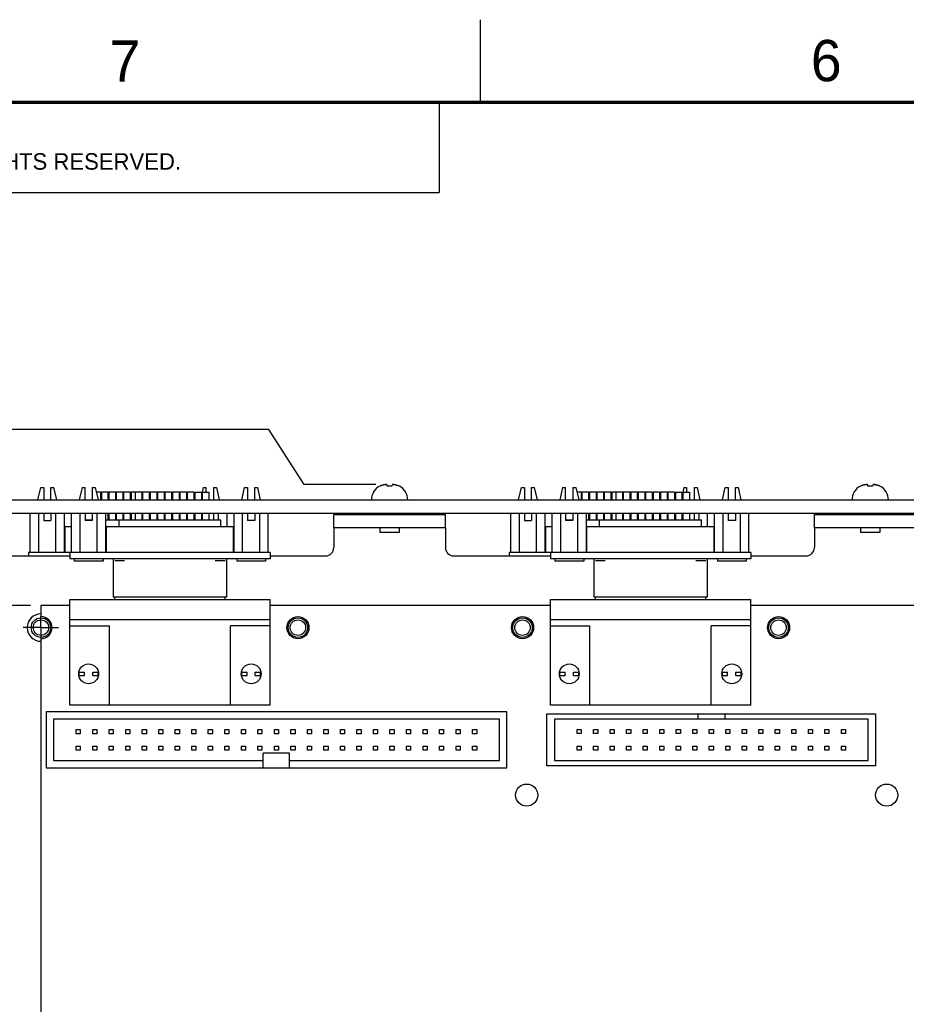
# Model space of a CAD drawing. Header units: inches. Extents: x 0 to 34, y 0 to 22.
# Tile 6 of 32: x 5.7 to 11.1, y 16 to 22. Entities that reach past the tile are written whole.
import ezdxf

# ---------------------------------------------------------------- set-up
doc = ezdxf.new("R2010")
doc.units = ezdxf.units.IN
doc.header["$LTSCALE"] = 1.87
doc.header["$MEASUREMENT"] = 0
doc.linetypes.add('CENTER', pattern=[0.6, 0.375, -0.075, 0.075, -0.075])
doc.layers.get('0').update_dxf_attribs({"linetype": 'CONTINUOUS'})
doc.layers.add('DEFAULT_1', color=7, linetype='CENTER')
doc.layers.add('DIMENSIONS', color=7, linetype='CONTINUOUS')
doc.styles.get("Standard").update_dxf_attribs({"font": 'txt', "width": 0.8})
doc.dimstyles.new('DIMSTYLE_1', dxfattribs={"dimtxt": 0.125, "dimasz": 0.1875, "dimexe": 0.18, "dimexo": 0.0625, "dimgap": 0.09, "dimtad": 0, "dimtih": 1, "dimtoh": 1, "dimdec": 3, "dimzin": 4, "dimdsep": 46, "dimtxsty": 'STANDARD', "dimblk": '_FILLED', "dimblk1": '_FILLED', "dimblk2": '_FILLED', "dimcen": 0.09, "dimadec": 0, "dimazin": 0, "dimtp": 0.01, "dimtm": 0.01, "dimtfac": 1, "dimtdec": 3, "dimtofl": 0, "dimtmove": 0, "dimatfit": 3, "dimldrblk": '_FILLED', "dimfxl": 1, "dimtolj": 1, "dimtzin": 4, "dimarcsym": 0})

# ---------------------------------------------------------------- blocks, each defined once
blk = doc.blocks.new('*D8')
at = {"layer": 'DIMENSIONS', "color": 2, "linetype": 'CONTINUOUS'}
for p, q in [((7.2198, 19.5163), (4.7687, 19.5163)), ((7.4335, 19.1828), (7.2198, 19.5163)), ((7.8675, 19.1828), (7.4335, 19.1828))]:
    blk.add_line(p, q, dxfattribs=at)
at = {"layer": 'DIMENSIONS', "color": 2, "linetype": 'CONTINUOUS', "width": 0.8}
for s, p in [('3X ', (2.9812, 19.4538)), ('6.282', (3.2812, 19.4538)), ('[', (3.9062, 19.4538)), ('159.55', (4.0062, 19.4538)), (']', (4.6062, 19.4538))]:
    blk.add_text(s, height=0.125, dxfattribs=at).set_placement(p)
blk = doc.blocks.new('_FILLED')
at = {"color": 0, "linetype": 'BYBLOCK'}
blk.add_solid([(0, 0), (-1, 0.174), (-1, -0.174)], dxfattribs=at)
blk = doc.blocks.new('*D18')
at = {"layer": 'DIMENSIONS', "color": 2, "linetype": 'CONTINUOUS'}
for p, q in [((5.1476, 18.4513), (5.0068, 18.2169)), ((5.7768, 18.4513), (5.1476, 18.4513)), ((5.0068, 18.2169), (4.7687, 18.2169))]:
    blk.add_line(p, q, dxfattribs=at)
at = {"layer": 'DIMENSIONS', "color": 2, "linetype": 'CONTINUOUS', "width": 0.8}
for s, p in [('5.550', (3.2812, 18.1544)), ('[', (3.9062, 18.1544)), ('140.97', (4.0062, 18.1544)), (']', (4.6062, 18.1544))]:
    blk.add_text(s, height=0.125, dxfattribs=at).set_placement(p)

msp = doc.modelspace()

# ---------------------------------------------------------------- linework, layer by layer
at = {"color": 2, "linetype": 'CONTINUOUS'}
for p, q in [((8.5, 21.5), (8.5, 22)), ((0.5, 21.5), (8.25, 21.5)), ((8.25, 21.5), (8.25, 20.9531)), ((0.5, 20.9531), (8.25, 20.9531))]:
    msp.add_line(p, q, dxfattribs=at)
at = {"color": 7, "linetype": 'CONTINUOUS'}
for p, q in [((5.8213, 19.0903), (5.8383, 19.1658)), ((5.8383, 19.1658), (5.8563, 19.1658)), ((5.8563, 19.1658), (5.8563, 19.0903)), ((5.9003, 19.0903), (5.9003, 19.1658)), ((5.9003, 19.1658), (5.9183, 19.1658)), ((5.9354, 19.0903), (5.9183, 19.1658)), ((6.0883, 19.1658), (6.0713, 19.0903)), ((6.0883, 19.1658), (6.1063, 19.1658)), ((6.1063, 19.0903), (6.1063, 19.1658)), ((6.1503, 19.1658), (6.1503, 19.0903)), ((6.1503, 19.1658), (6.1683, 19.1658)), ((6.1683, 19.1658), (6.1854, 19.0903)), ((6.8223, 19.1658), (6.816, 19.1379)), ((6.8223, 19.1658), (6.8403, 19.1658)), ((6.8403, 19.138), (6.8403, 19.1658)), ((6.8843, 19.1658), (6.8843, 19.0903)), ((6.8843, 19.1658), (6.9023, 19.1658)), ((6.9023, 19.1658), (6.9194, 19.0903)), ((7.0553, 19.0903), (7.0723, 19.1658)), ((7.0723, 19.1658), (7.0903, 19.1658)), ((7.0903, 19.1658), (7.0903, 19.0903)), ((7.1343, 19.0903), (7.1343, 19.1658)), ((7.1343, 19.1658), (7.1523, 19.1658)), ((7.1694, 19.0903), (7.1523, 19.1658)), ((7.8929, 19.1735), (7.8911, 19.1735)), ((7.9361, 19.1735), (7.935, 19.1822)), ((7.9646, 19.1735), (7.9361, 19.1735)), ((7.9656, 19.1822), (7.9646, 19.1735)), ((8.0095, 19.1735), (8.0077, 19.1735)), ((8.7313, 19.0903), (8.7483, 19.1658)), ((8.7483, 19.1658), (8.7663, 19.1658)), ((8.7663, 19.1658), (8.7663, 19.0903)), ((8.8103, 19.0903), (8.8103, 19.1658)), ((8.8103, 19.1658), (8.8283, 19.1658)), ((8.8454, 19.0903), (8.8283, 19.1658)), ((8.9983, 19.1658), (8.9813, 19.0903)), ((8.9983, 19.1658), (9.0163, 19.1658)), ((9.0163, 19.0903), (9.0163, 19.1658)), ((9.0603, 19.1658), (9.0603, 19.0903)), ((9.0603, 19.1658), (9.0783, 19.1658)), ((9.0783, 19.1658), (9.0954, 19.0903)), ((9.7323, 19.1658), (9.726, 19.1379)), ((9.7323, 19.1658), (9.7503, 19.1658)), ((9.7503, 19.138), (9.7503, 19.1658)), ((9.7943, 19.1658), (9.7943, 19.0903)), ((9.7943, 19.1658), (9.8123, 19.1658)), ((9.8123, 19.1658), (9.8294, 19.0903)), ((9.9653, 19.0903), (9.9823, 19.1658)), ((9.9823, 19.1658), (10.0003, 19.1658)), ((10.0003, 19.1658), (10.0003, 19.0903)), ((10.0443, 19.0903), (10.0443, 19.1658)), ((10.0443, 19.1658), (10.0623, 19.1658)), ((10.0794, 19.0903), (10.0623, 19.1658)), ((10.8029, 19.1735), (10.8011, 19.1735)), ((10.8461, 19.1735), (10.845, 19.1822)), ((10.8746, 19.1735), (10.8461, 19.1735)), ((10.8756, 19.1822), (10.8746, 19.1735)), ((10.9195, 19.1735), (10.9177, 19.1735)), ((6.1745, 19.1383), (6.2003, 19.1383)), ((6.2003, 19.1383), (6.2003, 19.0903)), ((6.2053, 19.1383), (6.2053, 19.0903)), ((6.2053, 19.1383), (6.2453, 19.1383)), ((6.2453, 19.1383), (6.2453, 19.0903)), ((6.2503, 19.1383), (6.2503, 19.0903)), ((6.2503, 19.1383), (6.2903, 19.1383)), ((6.2903, 19.1383), (6.2903, 19.0903)), ((6.2953, 19.1383), (6.2953, 19.0903)), ((6.2953, 19.1383), (6.3353, 19.1383)), ((6.3353, 19.1383), (6.3353, 19.0903)), ((6.3403, 19.1383), (6.3403, 19.0903)), ((6.3403, 19.1383), (6.3803, 19.1383)), ((6.3803, 19.1383), (6.3803, 19.0903)), ((6.3853, 19.1383), (6.3853, 19.0903)), ((6.3853, 19.1383), (6.4253, 19.1383)), ((6.4102, 19.138), (6.4102, 19.0903)), ((6.4502, 19.138), (6.4102, 19.138)), ((6.4303, 19.1383), (6.4703, 19.1383)), ((6.4502, 19.138), (6.4502, 19.0903)), ((6.455, 19.138), (6.455, 19.0903)), ((6.495, 19.138), (6.455, 19.138)), ((6.4753, 19.1383), (6.5153, 19.1383)), ((6.495, 19.138), (6.495, 19.0903)), ((6.5003, 19.138), (6.5003, 19.0903)), ((6.5403, 19.138), (6.5003, 19.138)), ((6.5203, 19.1383), (6.5603, 19.1383)), ((6.5403, 19.138), (6.5403, 19.0903)), ((6.5452, 19.138), (6.5452, 19.0903)), ((6.5852, 19.138), (6.5452, 19.138)), ((6.5653, 19.1383), (6.6053, 19.1383)), ((6.5852, 19.138), (6.5852, 19.0903)), ((6.5905, 19.138), (6.5905, 19.0903)), ((6.6305, 19.138), (6.5905, 19.138)), ((6.6305, 19.138), (6.6305, 19.0903)), ((6.6354, 19.138), (6.6354, 19.0903)), ((6.6754, 19.138), (6.6354, 19.138)), ((6.6754, 19.138), (6.6754, 19.0903)), ((6.6806, 19.138), (6.6806, 19.0903)), ((6.7206, 19.138), (6.6806, 19.138)), ((6.7206, 19.138), (6.7206, 19.0903)), ((6.7255, 19.138), (6.7255, 19.0903)), ((6.7655, 19.138), (6.7255, 19.138)), ((6.7655, 19.138), (6.7655, 19.0903)), ((6.7708, 19.138), (6.7708, 19.0903)), ((6.7708, 19.138), (6.8108, 19.138)), ((6.8108, 19.138), (6.8108, 19.0903)), ((6.8157, 19.1363), (6.8108, 19.1147)), ((6.8157, 19.138), (6.8157, 19.0903)), ((6.8157, 19.138), (6.8557, 19.138)), ((6.8557, 19.138), (6.8557, 19.0903)), ((9.0845, 19.1383), (9.1103, 19.1383)), ((9.1103, 19.1383), (9.1103, 19.0903)), ((9.1153, 19.1383), (9.1153, 19.0903)), ((9.1153, 19.1383), (9.1553, 19.1383)), ((9.1553, 19.1383), (9.1553, 19.0903)), ((9.1603, 19.1383), (9.1603, 19.0903)), ((9.1603, 19.1383), (9.2003, 19.1383)), ((9.2003, 19.1383), (9.2003, 19.0903)), ((9.2053, 19.1383), (9.2053, 19.0903)), ((9.2053, 19.1383), (9.2453, 19.1383)), ((9.2453, 19.1383), (9.2453, 19.0903)), ((9.2503, 19.1383), (9.2503, 19.0903)), ((9.2503, 19.1383), (9.2903, 19.1383)), ((9.2903, 19.1383), (9.2903, 19.0903)), ((9.2953, 19.1383), (9.2953, 19.0903)), ((9.2953, 19.1383), (9.3353, 19.1383)), ((9.3202, 19.138), (9.3202, 19.0903)), ((9.3602, 19.138), (9.3202, 19.138)), ((9.3403, 19.1383), (9.3803, 19.1383)), ((9.3602, 19.138), (9.3602, 19.0903)), ((9.365, 19.138), (9.365, 19.0903)), ((9.405, 19.138), (9.365, 19.138)), ((9.3853, 19.1383), (9.4253, 19.1383)), ((9.405, 19.138), (9.405, 19.0903)), ((9.4103, 19.138), (9.4103, 19.0903)), ((9.4503, 19.138), (9.4103, 19.138)), ((9.4303, 19.1383), (9.4703, 19.1383)), ((9.4503, 19.138), (9.4503, 19.0903)), ((9.4552, 19.138), (9.4552, 19.0903)), ((9.4952, 19.138), (9.4552, 19.138)), ((9.4753, 19.1383), (9.5153, 19.1383)), ((9.4952, 19.138), (9.4952, 19.0903)), ((9.5005, 19.138), (9.5005, 19.0903)), ((9.5405, 19.138), (9.5005, 19.138)), ((9.5405, 19.138), (9.5405, 19.0903)), ((9.5454, 19.138), (9.5454, 19.0903)), ((9.5854, 19.138), (9.5454, 19.138)), ((9.5854, 19.138), (9.5854, 19.0903)), ((9.5906, 19.138), (9.5906, 19.0903)), ((9.6306, 19.138), (9.5906, 19.138)), ((9.6306, 19.138), (9.6306, 19.0903)), ((9.6355, 19.138), (9.6355, 19.0903)), ((9.6755, 19.138), (9.6355, 19.138)), ((9.6755, 19.138), (9.6755, 19.0903)), ((9.6808, 19.138), (9.6808, 19.0903)), ((9.6808, 19.138), (9.7208, 19.138)), ((9.7208, 19.138), (9.7208, 19.0903)), ((9.7257, 19.1363), (9.7208, 19.1147)), ((9.7257, 19.138), (9.7257, 19.0903)), ((9.7257, 19.138), (9.7657, 19.138)), ((9.7657, 19.138), (9.7657, 19.0903)), ((5.5893, 19.0903), (14.2893, 19.0903)), ((14.2893, 19.0083), (5.5893, 19.0083)), ((5.7744, 18.7723), (5.7744, 19.0083)), ((5.8264, 18.7723), (5.8264, 19.0083)), ((5.8563, 19.0083), (5.8563, 18.9658)), ((5.9003, 19.0083), (5.9003, 18.9658)), ((5.9303, 18.7723), (5.9303, 19.0083)), ((5.9822, 18.7723), (5.9822, 19.0083)), ((6.0244, 18.7723), (6.0244, 19.0083)), ((6.0764, 18.7723), (6.0764, 19.0083)), ((6.1063, 19.0083), (6.1063, 18.9658)), ((6.1503, 19.0083), (6.1503, 18.9658)), ((6.1803, 18.7723), (6.1803, 19.0083)), ((6.2322, 18.7723), (6.2322, 19.0083)), ((6.2453, 19.0083), (6.2453, 18.9693)), ((6.2503, 19.0083), (6.2503, 18.9693)), ((6.2903, 19.0083), (6.2903, 18.9693)), ((6.2953, 19.0083), (6.2953, 18.9693)), ((6.3353, 19.0083), (6.3353, 18.9693)), ((6.3403, 19.0083), (6.3403, 18.9693)), ((6.3803, 19.0083), (6.3803, 18.9693)), ((6.3853, 19.0083), (6.3853, 18.9693)), ((6.4102, 19.0083), (6.4102, 18.9693)), ((6.4502, 19.0083), (6.4502, 18.9693)), ((6.455, 19.0083), (6.455, 18.9693)), ((6.495, 19.0083), (6.495, 18.9693)), ((6.5003, 19.0083), (6.5003, 18.9693)), ((6.5403, 19.0083), (6.5403, 18.9693)), ((6.5452, 19.0083), (6.5452, 18.9693)), ((6.5852, 19.0083), (6.5852, 18.9693)), ((6.5905, 19.0083), (6.5905, 18.9693)), ((6.6305, 19.0083), (6.6305, 18.9693)), ((6.6354, 19.0083), (6.6354, 18.9693)), ((6.6754, 19.0083), (6.6754, 18.9693)), ((6.6806, 19.0083), (6.6806, 18.9693)), ((6.7206, 19.0083), (6.7206, 18.9693)), ((6.7255, 19.0083), (6.7255, 18.9693)), ((6.7655, 19.0083), (6.7655, 18.9693)), ((6.7708, 19.0083), (6.7708, 18.9693)), ((6.8108, 19.0083), (6.8108, 18.9693)), ((6.8157, 19.0083), (6.8157, 18.9693)), ((6.8557, 19.0083), (6.8557, 18.9693)), ((6.8843, 19.0083), (6.8843, 18.9693)), ((6.9143, 18.9693), (6.9143, 19.0083)), ((6.9662, 18.9293), (6.9662, 19.0083)), ((7.0084, 18.7723), (7.0084, 19.0083)), ((7.0604, 18.7723), (7.0604, 19.0083)), ((7.0903, 19.0083), (7.0903, 18.9658)), ((7.1343, 19.0083), (7.1343, 18.9658)), ((7.1643, 18.7723), (7.1643, 19.0083)), ((7.2162, 18.7723), (7.2162, 19.0083)), ((7.6123, 18.9213), (7.6123, 19.0013)), ((7.6123, 19.0013), (8.2883, 19.0013)), ((7.8913, 19.0083), (7.8913, 19.0013)), ((8.0094, 19.0083), (8.0094, 19.0013)), ((8.2883, 18.9213), (8.2883, 19.0013)), ((8.6844, 18.7723), (8.6844, 19.0083)), ((8.7364, 18.7723), (8.7364, 19.0083)), ((8.7663, 19.0083), (8.7663, 18.9658)), ((8.8103, 19.0083), (8.8103, 18.9658)), ((8.8403, 18.7723), (8.8403, 19.0083)), ((8.8922, 18.7723), (8.8922, 19.0083)), ((8.9344, 18.7723), (8.9344, 19.0083)), ((8.9864, 18.7723), (8.9864, 19.0083)), ((9.0163, 19.0083), (9.0163, 18.9658)), ((9.0603, 19.0083), (9.0603, 18.9658)), ((9.0903, 18.7723), (9.0903, 19.0083)), ((9.1422, 18.7723), (9.1422, 19.0083)), ((9.1553, 19.0083), (9.1553, 18.9693)), ((9.1603, 19.0083), (9.1603, 18.9693)), ((9.2003, 19.0083), (9.2003, 18.9693)), ((9.2053, 19.0083), (9.2053, 18.9693)), ((9.2453, 19.0083), (9.2453, 18.9693)), ((9.2503, 19.0083), (9.2503, 18.9693)), ((9.2903, 19.0083), (9.2903, 18.9693)), ((9.2953, 19.0083), (9.2953, 18.9693)), ((9.3202, 19.0083), (9.3202, 18.9693)), ((9.3602, 19.0083), (9.3602, 18.9693)), ((9.365, 19.0083), (9.365, 18.9693)), ((9.405, 19.0083), (9.405, 18.9693)), ((9.4103, 19.0083), (9.4103, 18.9693)), ((9.4503, 19.0083), (9.4503, 18.9693)), ((9.4552, 19.0083), (9.4552, 18.9693)), ((9.4952, 19.0083), (9.4952, 18.9693)), ((9.5005, 19.0083), (9.5005, 18.9693)), ((9.5405, 19.0083), (9.5405, 18.9693)), ((9.5454, 19.0083), (9.5454, 18.9693)), ((9.5854, 19.0083), (9.5854, 18.9693)), ((9.5906, 19.0083), (9.5906, 18.9693)), ((9.6306, 19.0083), (9.6306, 18.9693)), ((9.6355, 19.0083), (9.6355, 18.9693)), ((9.6755, 19.0083), (9.6755, 18.9693)), ((9.6808, 19.0083), (9.6808, 18.9693)), ((9.7208, 19.0083), (9.7208, 18.9693)), ((9.7257, 19.0083), (9.7257, 18.9693)), ((9.7657, 19.0083), (9.7657, 18.9693)), ((9.7943, 19.0083), (9.7943, 18.9693)), ((9.8243, 18.9693), (9.8243, 19.0083)), ((9.8762, 18.9293), (9.8762, 19.0083)), ((9.9184, 18.7723), (9.9184, 19.0083)), ((9.9704, 18.7723), (9.9704, 19.0083)), ((10.0003, 19.0083), (10.0003, 18.9658)), ((10.0443, 19.0083), (10.0443, 18.9658)), ((10.0743, 18.7723), (10.0743, 19.0083)), ((10.1262, 18.7723), (10.1262, 19.0083)), ((10.5223, 18.9213), (10.5223, 19.0013)), ((10.5223, 19.0013), (11.1983, 19.0013)), ((10.8013, 19.0083), (10.8013, 19.0013)), ((10.9194, 19.0083), (10.9194, 19.0013)), ((5.8563, 18.9658), (5.9003, 18.9658)), ((5.9858, 18.7723), (5.9858, 18.9293)), ((5.9858, 18.9293), (6.0244, 18.9293)), ((6.1063, 18.9693), (6.1503, 18.9693)), ((6.1503, 18.9658), (6.1063, 18.9658)), ((6.2322, 18.9693), (6.9283, 18.9693)), ((6.2322, 18.9293), (7.0051, 18.9293)), ((6.2356, 18.7723), (6.2356, 18.9293)), ((6.3123, 18.9293), (6.3123, 18.9693)), ((6.9283, 18.9293), (6.9283, 18.9693)), ((7.0051, 18.7723), (7.0051, 18.9293)), ((7.1343, 18.9658), (7.0903, 18.9658)), ((7.8913, 18.9213), (7.8913, 18.8934)), ((8.0094, 18.9213), (8.0094, 18.8934)), ((8.7663, 18.9658), (8.8103, 18.9658)), ((8.8958, 18.7723), (8.8958, 18.9293)), ((8.8958, 18.9293), (8.9344, 18.9293)), ((9.0163, 18.9693), (9.0603, 18.9693)), ((9.0603, 18.9658), (9.0163, 18.9658)), ((9.1422, 18.9693), (9.8383, 18.9693)), ((9.1422, 18.9293), (9.9151, 18.9293)), ((9.1456, 18.7723), (9.1456, 18.9293)), ((9.2223, 18.9293), (9.2223, 18.9693)), ((9.8383, 18.9293), (9.8383, 18.9693)), ((9.9151, 18.7723), (9.9151, 18.9293)), ((10.0443, 18.9658), (10.0003, 18.9658)), ((10.8013, 18.9213), (10.8013, 18.8934)), ((10.9194, 18.9213), (10.9194, 18.8934)), ((8.0094, 18.8934), (7.8913, 18.8934)), ((10.9194, 18.8934), (10.8013, 18.8934)), ((5.7638, 18.7723), (5.7638, 18.7513)), ((7.2268, 18.7723), (5.7638, 18.7723)), ((6.0138, 18.7723), (6.0138, 18.7333)), ((7.2268, 18.7723), (7.2268, 18.7333)), ((8.6738, 18.7723), (8.6738, 18.7513)), ((10.1368, 18.7723), (8.6738, 18.7723)), ((8.9238, 18.7723), (8.9238, 18.7333)), ((10.1368, 18.7723), (10.1368, 18.7333)), ((7.2268, 18.7333), (6.0138, 18.7333)), ((6.0408, 18.7333), (6.0408, 18.7183)), ((6.2158, 18.7183), (6.0408, 18.7183)), ((6.2158, 18.7333), (6.2158, 18.7183)), ((6.2773, 18.7333), (6.2773, 18.501)), ((6.2864, 18.7223), (6.3454, 18.7223)), ((6.8952, 18.7223), (6.9542, 18.7223)), ((6.9633, 18.7333), (6.9633, 18.501)), ((7.0248, 18.7333), (7.0248, 18.7183)), ((7.1998, 18.7183), (7.0248, 18.7183)), ((7.1998, 18.7333), (7.1998, 18.7183)), ((10.1368, 18.7333), (8.9238, 18.7333)), ((8.9508, 18.7333), (8.9508, 18.7183)), ((9.1258, 18.7183), (8.9508, 18.7183)), ((9.1258, 18.7333), (9.1258, 18.7183)), ((9.1873, 18.7333), (9.1873, 18.501)), ((9.1964, 18.7223), (9.2554, 18.7223)), ((9.8052, 18.7223), (9.8642, 18.7223)), ((9.8733, 18.7333), (9.8733, 18.501)), ((9.9348, 18.7333), (9.9348, 18.7183)), ((10.1098, 18.7183), (9.9348, 18.7183)), ((10.1098, 18.7333), (10.1098, 18.7183)), ((6.9633, 18.501), (6.2773, 18.501)), ((6.2864, 18.4863), (6.2864, 18.501)), ((6.9542, 18.4863), (6.9542, 18.501)), ((9.8733, 18.501), (9.1873, 18.501)), ((9.1964, 18.4863), (9.1964, 18.501)), ((9.8642, 18.4863), (9.8642, 18.501)), ((5.8393, 18.4513), (5.8393, 18.3833)), ((6.0138, 18.4513), (5.8393, 18.4513)), ((6.0138, 17.8473), (6.0138, 18.4863)), ((6.0138, 18.4863), (7.2268, 18.4863)), ((7.2268, 17.8473), (7.2268, 18.4863)), ((8.9238, 18.4513), (7.2268, 18.4513)), ((8.9238, 17.8473), (8.9238, 18.4863)), ((8.9238, 18.4863), (10.1368, 18.4863)), ((10.1368, 17.8473), (10.1368, 18.4863)), ((11.8338, 18.4513), (10.1368, 18.4513)), ((6.0138, 18.3663), (7.2268, 18.3663)), ((6.0138, 18.3263), (6.2538, 18.3263)), ((6.2538, 17.8473), (6.2538, 18.3263)), ((6.9868, 17.8473), (6.9868, 18.3263)), ((7.2268, 18.3263), (6.9868, 18.3263)), ((8.9238, 18.3663), (10.1368, 18.3663)), ((8.9238, 18.3263), (9.1638, 18.3263)), ((9.1638, 17.8473), (9.1638, 18.3263)), ((9.8968, 17.8473), (9.8968, 18.3263)), ((10.1368, 18.3263), (9.8968, 18.3263)), ((5.8393, 18.2493), (5.8393, 13.0933)), ((6.0701, 18.0463), (6.1033, 18.0463)), ((6.0701, 18.0263), (6.1033, 18.0263)), ((6.0713, 18.0263), (6.0713, 18.0463)), ((6.1033, 18.0263), (6.1033, 18.0463)), ((6.1533, 18.0263), (6.1533, 18.0463)), ((6.1533, 18.0463), (6.1866, 18.0463)), ((6.1533, 18.0263), (6.1866, 18.0263)), ((6.1853, 18.0263), (6.1853, 18.0463)), ((7.0541, 18.0463), (7.0873, 18.0463)), ((7.0541, 18.0263), (7.0873, 18.0263)), ((7.0553, 18.0263), (7.0553, 18.0463)), ((7.0873, 18.0263), (7.0873, 18.0463)), ((7.1373, 18.0263), (7.1373, 18.0463)), ((7.1373, 18.0463), (7.1706, 18.0463)), ((7.1373, 18.0263), (7.1706, 18.0263)), ((7.1693, 18.0263), (7.1693, 18.0463)), ((8.9801, 18.0463), (9.0133, 18.0463)), ((8.9801, 18.0263), (9.0133, 18.0263)), ((8.9813, 18.0263), (8.9813, 18.0463)), ((9.0133, 18.0263), (9.0133, 18.0463)), ((9.0633, 18.0263), (9.0633, 18.0463)), ((9.0633, 18.0463), (9.0966, 18.0463)), ((9.0633, 18.0263), (9.0966, 18.0263)), ((9.0953, 18.0263), (9.0953, 18.0463)), ((9.9641, 18.0463), (9.9973, 18.0463)), ((9.9641, 18.0263), (9.9973, 18.0263)), ((9.9653, 18.0263), (9.9653, 18.0463)), ((9.9973, 18.0263), (9.9973, 18.0463)), ((10.0473, 18.0263), (10.0473, 18.0463)), ((10.0473, 18.0463), (10.0806, 18.0463)), ((10.0473, 18.0263), (10.0806, 18.0263)), ((10.0793, 18.0263), (10.0793, 18.0463)), ((7.2268, 17.8473), (6.0138, 17.8473)), ((10.1368, 17.8473), (8.9238, 17.8473)), ((5.8703, 17.8063), (5.8703, 17.4663)), ((8.6603, 17.8063), (5.8703, 17.8063)), ((8.6603, 17.4663), (8.6603, 17.8063)), ((8.9033, 17.4793), (8.9033, 17.7933)), ((8.9033, 17.7933), (10.8933, 17.7933)), ((9.8158, 17.7933), (9.8158, 17.7613)), ((9.9808, 17.7933), (9.9808, 17.7613)), ((10.8933, 17.7933), (10.8933, 17.4793)), ((5.9153, 17.7613), (5.9153, 17.5113)), ((8.6153, 17.7613), (5.9153, 17.7613)), ((8.6153, 17.5113), (8.6153, 17.7613)), ((8.9483, 17.7613), (8.9483, 17.5113)), ((10.8483, 17.7613), (8.9483, 17.7613)), ((10.8483, 17.5113), (10.8483, 17.7613)), ((6.0528, 17.6738), (6.0528, 17.6988)), ((6.0528, 17.6988), (6.0778, 17.6988)), ((6.0778, 17.6738), (6.0528, 17.6738)), ((6.0778, 17.6988), (6.0778, 17.6738)), ((6.1528, 17.6738), (6.1528, 17.6988)), ((6.1528, 17.6988), (6.1778, 17.6988)), ((6.1778, 17.6738), (6.1528, 17.6738)), ((6.1778, 17.6988), (6.1778, 17.6738)), ((6.2528, 17.6738), (6.2528, 17.6988)), ((6.2528, 17.6988), (6.2778, 17.6988)), ((6.2778, 17.6738), (6.2528, 17.6738)), ((6.2778, 17.6988), (6.2778, 17.6738)), ((6.3528, 17.6738), (6.3528, 17.6988)), ((6.3528, 17.6988), (6.3778, 17.6988)), ((6.3778, 17.6738), (6.3528, 17.6738)), ((6.3778, 17.6988), (6.3778, 17.6738)), ((6.4528, 17.6738), (6.4528, 17.6988)), ((6.4528, 17.6988), (6.4778, 17.6988)), ((6.4778, 17.6738), (6.4528, 17.6738)), ((6.4778, 17.6988), (6.4778, 17.6738)), ((6.5528, 17.6738), (6.5528, 17.6988)), ((6.5528, 17.6988), (6.5778, 17.6988)), ((6.5778, 17.6738), (6.5528, 17.6738)), ((6.5778, 17.6988), (6.5778, 17.6738)), ((6.6528, 17.6738), (6.6528, 17.6988)), ((6.6528, 17.6988), (6.6778, 17.6988)), ((6.6778, 17.6738), (6.6528, 17.6738)), ((6.6778, 17.6988), (6.6778, 17.6738)), ((6.7528, 17.6738), (6.7528, 17.6988)), ((6.7528, 17.6988), (6.7778, 17.6988)), ((6.7778, 17.6738), (6.7528, 17.6738)), ((6.7778, 17.6988), (6.7778, 17.6738)), ((6.8528, 17.6738), (6.8528, 17.6988)), ((6.8528, 17.6988), (6.8778, 17.6988)), ((6.8778, 17.6738), (6.8528, 17.6738)), ((6.8778, 17.6988), (6.8778, 17.6738)), ((6.9528, 17.6738), (6.9528, 17.6988)), ((6.9528, 17.6988), (6.9778, 17.6988)), ((6.9778, 17.6738), (6.9528, 17.6738)), ((6.9778, 17.6988), (6.9778, 17.6738)), ((7.0528, 17.6738), (7.0528, 17.6988)), ((7.0528, 17.6988), (7.0778, 17.6988)), ((7.0778, 17.6738), (7.0528, 17.6738)), ((7.0778, 17.6988), (7.0778, 17.6738)), ((7.1528, 17.6738), (7.1528, 17.6988)), ((7.1528, 17.6988), (7.1778, 17.6988)), ((7.1778, 17.6738), (7.1528, 17.6738)), ((7.1778, 17.6988), (7.1778, 17.6738)), ((7.2528, 17.6738), (7.2528, 17.6988)), ((7.2528, 17.6988), (7.2778, 17.6988)), ((7.2778, 17.6738), (7.2528, 17.6738)), ((7.2778, 17.6988), (7.2778, 17.6738)), ((7.3528, 17.6738), (7.3528, 17.6988)), ((7.3528, 17.6988), (7.3778, 17.6988)), ((7.3778, 17.6738), (7.3528, 17.6738)), ((7.3778, 17.6988), (7.3778, 17.6738)), ((7.4528, 17.6738), (7.4528, 17.6988)), ((7.4528, 17.6988), (7.4778, 17.6988)), ((7.4778, 17.6738), (7.4528, 17.6738)), ((7.4778, 17.6988), (7.4778, 17.6738)), ((7.5528, 17.6738), (7.5528, 17.6988)), ((7.5528, 17.6988), (7.5778, 17.6988)), ((7.5778, 17.6738), (7.5528, 17.6738)), ((7.5778, 17.6988), (7.5778, 17.6738)), ((7.6528, 17.6738), (7.6528, 17.6988)), ((7.6528, 17.6988), (7.6778, 17.6988)), ((7.6778, 17.6738), (7.6528, 17.6738)), ((7.6778, 17.6988), (7.6778, 17.6738)), ((7.7528, 17.6738), (7.7528, 17.6988)), ((7.7528, 17.6988), (7.7778, 17.6988)), ((7.7778, 17.6738), (7.7528, 17.6738)), ((7.7778, 17.6988), (7.7778, 17.6738)), ((7.8528, 17.6738), (7.8528, 17.6988)), ((7.8528, 17.6988), (7.8778, 17.6988)), ((7.8778, 17.6738), (7.8528, 17.6738)), ((7.8778, 17.6988), (7.8778, 17.6738)), ((7.9528, 17.6738), (7.9528, 17.6988)), ((7.9528, 17.6988), (7.9778, 17.6988)), ((7.9778, 17.6738), (7.9528, 17.6738)), ((7.9778, 17.6988), (7.9778, 17.6738)), ((8.0528, 17.6738), (8.0528, 17.6988)), ((8.0528, 17.6988), (8.0778, 17.6988)), ((8.0778, 17.6738), (8.0528, 17.6738)), ((8.0778, 17.6988), (8.0778, 17.6738)), ((8.1528, 17.6738), (8.1528, 17.6988)), ((8.1528, 17.6988), (8.1778, 17.6988)), ((8.1778, 17.6738), (8.1528, 17.6738)), ((8.1778, 17.6988), (8.1778, 17.6738)), ((8.2528, 17.6738), (8.2528, 17.6988)), ((8.2528, 17.6988), (8.2778, 17.6988)), ((8.2778, 17.6738), (8.2528, 17.6738)), ((8.2778, 17.6988), (8.2778, 17.6738)), ((8.3528, 17.6738), (8.3528, 17.6988)), ((8.3528, 17.6988), (8.3778, 17.6988)), ((8.3778, 17.6738), (8.3528, 17.6738)), ((8.3778, 17.6988), (8.3778, 17.6738)), ((8.4528, 17.6738), (8.4528, 17.6988)), ((8.4528, 17.6988), (8.4778, 17.6988)), ((8.4778, 17.6738), (8.4528, 17.6738)), ((8.4778, 17.6988), (8.4778, 17.6738)), ((9.0858, 17.6743), (9.0858, 17.6988)), ((9.0858, 17.6988), (9.1108, 17.6988)), ((9.1108, 17.6743), (9.0858, 17.6743)), ((9.1108, 17.6988), (9.1108, 17.6743)), ((9.1858, 17.6743), (9.1858, 17.6988)), ((9.1858, 17.6988), (9.2108, 17.6988)), ((9.2108, 17.6743), (9.1858, 17.6743)), ((9.2108, 17.6988), (9.2108, 17.6743)), ((9.2858, 17.6743), (9.2858, 17.6988)), ((9.2858, 17.6988), (9.3108, 17.6988)), ((9.3108, 17.6743), (9.2858, 17.6743)), ((9.3108, 17.6988), (9.3108, 17.6743)), ((9.3858, 17.6743), (9.3858, 17.6988)), ((9.3858, 17.6988), (9.4108, 17.6988)), ((9.4108, 17.6743), (9.3858, 17.6743)), ((9.4108, 17.6988), (9.4108, 17.6743)), ((9.4858, 17.6743), (9.4858, 17.6988)), ((9.4858, 17.6988), (9.5108, 17.6988)), ((9.5108, 17.6743), (9.4858, 17.6743)), ((9.5108, 17.6988), (9.5108, 17.6743)), ((9.5858, 17.6743), (9.5858, 17.6988)), ((9.5858, 17.6988), (9.6108, 17.6988)), ((9.6108, 17.6743), (9.5858, 17.6743)), ((9.6108, 17.6988), (9.6108, 17.6743)), ((9.6858, 17.6743), (9.6858, 17.6988)), ((9.6858, 17.6988), (9.7108, 17.6988)), ((9.7108, 17.6743), (9.6858, 17.6743)), ((9.7108, 17.6988), (9.7108, 17.6743)), ((9.7858, 17.6743), (9.7858, 17.6988)), ((9.7858, 17.6988), (9.8108, 17.6988)), ((9.8108, 17.6743), (9.7858, 17.6743)), ((9.8108, 17.6988), (9.8108, 17.6743)), ((9.8858, 17.6743), (9.8858, 17.6988)), ((9.8858, 17.6988), (9.9108, 17.6988)), ((9.9108, 17.6743), (9.8858, 17.6743)), ((9.9108, 17.6988), (9.9108, 17.6743)), ((9.9858, 17.6743), (9.9858, 17.6988)), ((9.9858, 17.6988), (10.0108, 17.6988)), ((10.0108, 17.6743), (9.9858, 17.6743)), ((10.0108, 17.6988), (10.0108, 17.6743)), ((10.0858, 17.6743), (10.0858, 17.6988)), ((10.0858, 17.6988), (10.1108, 17.6988)), ((10.1108, 17.6743), (10.0858, 17.6743)), ((10.1108, 17.6988), (10.1108, 17.6743)), ((10.1858, 17.6743), (10.1858, 17.6988)), ((10.1858, 17.6988), (10.2108, 17.6988)), ((10.2108, 17.6743), (10.1858, 17.6743)), ((10.2108, 17.6988), (10.2108, 17.6743)), ((10.2858, 17.6743), (10.2858, 17.6988)), ((10.2858, 17.6988), (10.3108, 17.6988)), ((10.3108, 17.6743), (10.2858, 17.6743)), ((10.3108, 17.6988), (10.3108, 17.6743)), ((10.3858, 17.6743), (10.3858, 17.6988)), ((10.3858, 17.6988), (10.4108, 17.6988)), ((10.4108, 17.6743), (10.3858, 17.6743)), ((10.4108, 17.6988), (10.4108, 17.6743)), ((10.4858, 17.6743), (10.4858, 17.6988)), ((10.4858, 17.6988), (10.5108, 17.6988)), ((10.5108, 17.6743), (10.4858, 17.6743)), ((10.5108, 17.6988), (10.5108, 17.6743)), ((10.5858, 17.6743), (10.5858, 17.6988)), ((10.5858, 17.6988), (10.6108, 17.6988)), ((10.6108, 17.6743), (10.5858, 17.6743)), ((10.6108, 17.6988), (10.6108, 17.6743)), ((10.6858, 17.6743), (10.6858, 17.6988)), ((10.6858, 17.6988), (10.7108, 17.6988)), ((10.7108, 17.6743), (10.6858, 17.6743)), ((10.7108, 17.6988), (10.7108, 17.6743)), ((6.0528, 17.5738), (6.0528, 17.5988)), ((6.0528, 17.5988), (6.0778, 17.5988)), ((6.0778, 17.5738), (6.0528, 17.5738)), ((6.0778, 17.5988), (6.0778, 17.5738)), ((6.1528, 17.5738), (6.1528, 17.5988)), ((6.1528, 17.5988), (6.1778, 17.5988)), ((6.1778, 17.5738), (6.1528, 17.5738)), ((6.1778, 17.5988), (6.1778, 17.5738)), ((6.2528, 17.5738), (6.2528, 17.5988)), ((6.2528, 17.5988), (6.2778, 17.5988)), ((6.2778, 17.5738), (6.2528, 17.5738)), ((6.2778, 17.5988), (6.2778, 17.5738)), ((6.3528, 17.5738), (6.3528, 17.5988)), ((6.3528, 17.5988), (6.3778, 17.5988)), ((6.3778, 17.5738), (6.3528, 17.5738)), ((6.3778, 17.5988), (6.3778, 17.5738)), ((6.4528, 17.5738), (6.4528, 17.5988)), ((6.4528, 17.5988), (6.4778, 17.5988)), ((6.4778, 17.5738), (6.4528, 17.5738)), ((6.4778, 17.5988), (6.4778, 17.5738)), ((6.5528, 17.5738), (6.5528, 17.5988)), ((6.5528, 17.5988), (6.5778, 17.5988)), ((6.5778, 17.5738), (6.5528, 17.5738)), ((6.5778, 17.5988), (6.5778, 17.5738)), ((6.6528, 17.5738), (6.6528, 17.5988)), ((6.6528, 17.5988), (6.6778, 17.5988)), ((6.6778, 17.5738), (6.6528, 17.5738)), ((6.6778, 17.5988), (6.6778, 17.5738)), ((6.7528, 17.5738), (6.7528, 17.5988)), ((6.7528, 17.5988), (6.7778, 17.5988)), ((6.7778, 17.5738), (6.7528, 17.5738)), ((6.7778, 17.5988), (6.7778, 17.5738)), ((6.8528, 17.5738), (6.8528, 17.5988)), ((6.8528, 17.5988), (6.8778, 17.5988)), ((6.8778, 17.5738), (6.8528, 17.5738)), ((6.8778, 17.5988), (6.8778, 17.5738)), ((6.9528, 17.5738), (6.9528, 17.5988)), ((6.9528, 17.5988), (6.9778, 17.5988)), ((6.9778, 17.5738), (6.9528, 17.5738)), ((6.9778, 17.5988), (6.9778, 17.5738)), ((7.0528, 17.5738), (7.0528, 17.5988)), ((7.0528, 17.5988), (7.0778, 17.5988)), ((7.0778, 17.5738), (7.0528, 17.5738)), ((7.0778, 17.5988), (7.0778, 17.5738)), ((7.1528, 17.5738), (7.1528, 17.5988)), ((7.1528, 17.5988), (7.1778, 17.5988)), ((7.1778, 17.5738), (7.1528, 17.5738)), ((7.1778, 17.5988), (7.1778, 17.5738)), ((7.1853, 17.4663), (7.1853, 17.5563)), ((7.3453, 17.5563), (7.1853, 17.5563)), ((7.2528, 17.5738), (7.2528, 17.5988)), ((7.2528, 17.5988), (7.2778, 17.5988)), ((7.2778, 17.5738), (7.2528, 17.5738)), ((7.2778, 17.5988), (7.2778, 17.5738)), ((7.3453, 17.4663), (7.3453, 17.5563)), ((7.3528, 17.5738), (7.3528, 17.5988)), ((7.3528, 17.5988), (7.3778, 17.5988)), ((7.3778, 17.5738), (7.3528, 17.5738)), ((7.3778, 17.5988), (7.3778, 17.5738)), ((7.4528, 17.5738), (7.4528, 17.5988)), ((7.4528, 17.5988), (7.4778, 17.5988)), ((7.4778, 17.5738), (7.4528, 17.5738)), ((7.4778, 17.5988), (7.4778, 17.5738)), ((7.5528, 17.5738), (7.5528, 17.5988)), ((7.5528, 17.5988), (7.5778, 17.5988)), ((7.5778, 17.5738), (7.5528, 17.5738)), ((7.5778, 17.5988), (7.5778, 17.5738)), ((7.6528, 17.5738), (7.6528, 17.5988)), ((7.6528, 17.5988), (7.6778, 17.5988)), ((7.6778, 17.5738), (7.6528, 17.5738)), ((7.6778, 17.5988), (7.6778, 17.5738)), ((7.7528, 17.5738), (7.7528, 17.5988)), ((7.7528, 17.5988), (7.7778, 17.5988)), ((7.7778, 17.5738), (7.7528, 17.5738)), ((7.7778, 17.5988), (7.7778, 17.5738)), ((7.8528, 17.5738), (7.8528, 17.5988)), ((7.8528, 17.5988), (7.8778, 17.5988)), ((7.8778, 17.5738), (7.8528, 17.5738)), ((7.8778, 17.5988), (7.8778, 17.5738)), ((7.9528, 17.5738), (7.9528, 17.5988)), ((7.9528, 17.5988), (7.9778, 17.5988)), ((7.9778, 17.5738), (7.9528, 17.5738)), ((7.9778, 17.5988), (7.9778, 17.5738)), ((8.0528, 17.5738), (8.0528, 17.5988)), ((8.0528, 17.5988), (8.0778, 17.5988)), ((8.0778, 17.5738), (8.0528, 17.5738)), ((8.0778, 17.5988), (8.0778, 17.5738)), ((8.1528, 17.5738), (8.1528, 17.5988)), ((8.1528, 17.5988), (8.1778, 17.5988)), ((8.1778, 17.5738), (8.1528, 17.5738)), ((8.1778, 17.5988), (8.1778, 17.5738)), ((8.2528, 17.5738), (8.2528, 17.5988)), ((8.2528, 17.5988), (8.2778, 17.5988)), ((8.2778, 17.5738), (8.2528, 17.5738)), ((8.2778, 17.5988), (8.2778, 17.5738)), ((8.3528, 17.5738), (8.3528, 17.5988)), ((8.3528, 17.5988), (8.3778, 17.5988)), ((8.3778, 17.5738), (8.3528, 17.5738)), ((8.3778, 17.5988), (8.3778, 17.5738)), ((8.4528, 17.5738), (8.4528, 17.5988)), ((8.4528, 17.5988), (8.4778, 17.5988)), ((8.4778, 17.5738), (8.4528, 17.5738)), ((8.4778, 17.5988), (8.4778, 17.5738)), ((9.0858, 17.5743), (9.0858, 17.5988)), ((9.0858, 17.5988), (9.1108, 17.5988)), ((9.1108, 17.5743), (9.0858, 17.5743)), ((9.1108, 17.5988), (9.1108, 17.5743)), ((9.1858, 17.5743), (9.1858, 17.5988)), ((9.1858, 17.5988), (9.2108, 17.5988)), ((9.2108, 17.5743), (9.1858, 17.5743)), ((9.2108, 17.5988), (9.2108, 17.5743)), ((9.2858, 17.5743), (9.2858, 17.5988)), ((9.2858, 17.5988), (9.3108, 17.5988)), ((9.3108, 17.5743), (9.2858, 17.5743)), ((9.3108, 17.5988), (9.3108, 17.5743)), ((9.3858, 17.5743), (9.3858, 17.5988)), ((9.3858, 17.5988), (9.4108, 17.5988)), ((9.4108, 17.5743), (9.3858, 17.5743)), ((9.4108, 17.5988), (9.4108, 17.5743)), ((9.4858, 17.5743), (9.4858, 17.5988)), ((9.4858, 17.5988), (9.5108, 17.5988)), ((9.5108, 17.5743), (9.4858, 17.5743)), ((9.5108, 17.5988), (9.5108, 17.5743)), ((9.5858, 17.5743), (9.5858, 17.5988)), ((9.5858, 17.5988), (9.6108, 17.5988)), ((9.6108, 17.5743), (9.5858, 17.5743)), ((9.6108, 17.5988), (9.6108, 17.5743)), ((9.6858, 17.5743), (9.6858, 17.5988)), ((9.6858, 17.5988), (9.7108, 17.5988)), ((9.7108, 17.5743), (9.6858, 17.5743)), ((9.7108, 17.5988), (9.7108, 17.5743)), ((9.7858, 17.5743), (9.7858, 17.5988)), ((9.7858, 17.5988), (9.8108, 17.5988)), ((9.8108, 17.5743), (9.7858, 17.5743)), ((9.8108, 17.5988), (9.8108, 17.5743)), ((9.8858, 17.5743), (9.8858, 17.5988)), ((9.8858, 17.5988), (9.9108, 17.5988)), ((9.9108, 17.5743), (9.8858, 17.5743)), ((9.9108, 17.5988), (9.9108, 17.5743)), ((9.9858, 17.5743), (9.9858, 17.5988)), ((9.9858, 17.5988), (10.0108, 17.5988)), ((10.0108, 17.5743), (9.9858, 17.5743)), ((10.0108, 17.5988), (10.0108, 17.5743)), ((10.0858, 17.5743), (10.0858, 17.5988)), ((10.0858, 17.5988), (10.1108, 17.5988)), ((10.1108, 17.5743), (10.0858, 17.5743)), ((10.1108, 17.5988), (10.1108, 17.5743)), ((10.1858, 17.5743), (10.1858, 17.5988)), ((10.1858, 17.5988), (10.2108, 17.5988)), ((10.2108, 17.5743), (10.1858, 17.5743)), ((10.2108, 17.5988), (10.2108, 17.5743)), ((10.2858, 17.5743), (10.2858, 17.5988)), ((10.2858, 17.5988), (10.3108, 17.5988)), ((10.3108, 17.5743), (10.2858, 17.5743)), ((10.3108, 17.5988), (10.3108, 17.5743)), ((10.3858, 17.5743), (10.3858, 17.5988)), ((10.3858, 17.5988), (10.4108, 17.5988)), ((10.4108, 17.5743), (10.3858, 17.5743)), ((10.4108, 17.5988), (10.4108, 17.5743)), ((10.4858, 17.5743), (10.4858, 17.5988)), ((10.4858, 17.5988), (10.5108, 17.5988)), ((10.5108, 17.5743), (10.4858, 17.5743)), ((10.5108, 17.5988), (10.5108, 17.5743)), ((10.5858, 17.5743), (10.5858, 17.5988)), ((10.5858, 17.5988), (10.6108, 17.5988)), ((10.6108, 17.5743), (10.5858, 17.5743)), ((10.6108, 17.5988), (10.6108, 17.5743)), ((10.6858, 17.5743), (10.6858, 17.5988)), ((10.6858, 17.5988), (10.7108, 17.5988)), ((10.7108, 17.5743), (10.6858, 17.5743)), ((10.7108, 17.5988), (10.7108, 17.5743)), ((5.9153, 17.5113), (7.1853, 17.5113)), ((7.3453, 17.5113), (8.6153, 17.5113)), ((8.9483, 17.5113), (10.8483, 17.5113)), ((5.8703, 17.4663), (8.6603, 17.4663)), ((10.8933, 17.4793), (8.9033, 17.4793))]:
    msp.add_line(p, q, dxfattribs=at)
at = {"color": 3, "linetype": 'CONTINUOUS'}
for p, q in [((7.6123, 18.9213), (7.6123, 18.8013)), ((8.2883, 18.9213), (7.6123, 18.9213)), ((8.2883, 18.9213), (8.2883, 18.8013)), ((10.5223, 18.9213), (10.5223, 18.8013)), ((11.1983, 18.9213), (10.5223, 18.9213)), ((5.3393, 18.7513), (6.0138, 18.7513)), ((7.2268, 18.7513), (7.5623, 18.7513)), ((8.3383, 18.7513), (8.9238, 18.7513)), ((10.1368, 18.7513), (10.4723, 18.7513))]:
    msp.add_line(p, q, dxfattribs=at)
at = {"color": 7, "linetype": 'CONTINUOUS', "const_width": 0.02}
msp.add_lwpolyline([(33.5, 21.5), (0.5, 21.5)], dxfattribs=at)
at = {"color": 7, "linetype": 'CONTINUOUS'}
for centre, radius in [((7.3953, 18.3163), 0.067), ((8.7553, 18.3163), 0.067), ((10.3053, 18.3163), 0.067), ((5.8393, 18.3163), 0.0591), ((5.8393, 18.3163), 0.0468), ((7.3953, 18.3163), 0.0591), ((7.3953, 18.3163), 0.0468), ((8.7553, 18.3163), 0.0591), ((8.7553, 18.3163), 0.0468), ((10.3053, 18.3163), 0.0591), ((10.3053, 18.3163), 0.0468), ((6.1283, 18.0363), 0.06), ((7.1123, 18.0363), 0.06), ((9.0383, 18.0363), 0.06), ((10.0223, 18.0363), 0.06), ((8.7803, 17.3013), 0.067), ((10.9603, 17.3013), 0.067)]:
    msp.add_circle(centre, radius, dxfattribs=at)
for centre, radius, start, end in [((7.9334, 19.0903), 0.0933, 116.92252, 180), ((7.9672, 19.0903), 0.0933, 0, 63.07748), ((10.8434, 19.0903), 0.0933, 116.92252, 180), ((10.8772, 19.0903), 0.0933, 0, 63.07748), ((5.8393, 18.3163), 0.0827, 90.00175, 270.00175), ((5.8393, 18.3163), 0.067, 270, 90)]:
    msp.add_arc(centre, radius, start, end, dxfattribs=at)
at = {"color": 3, "linetype": 'CONTINUOUS'}
for centre, radius, start, end in [((7.5623, 18.8013), 0.05, 270, 360), ((8.3383, 18.8013), 0.05, 180, 270), ((10.4723, 18.8013), 0.05, 270, 360), ((5.8393, 18.3163), 0.083, 90, 270)]:
    msp.add_arc(centre, radius, start, end, dxfattribs=at)
at = {"color": 7, "linetype": 'CONTINUOUS'}
for points, knots in [([(7.9213, 19.1822), (7.9202, 19.1821), (7.918, 19.1817), (7.9144, 19.181), (7.9106, 19.1801), (7.9065, 19.1789), (7.9022, 19.1775), (7.8976, 19.1757), (7.8945, 19.1743), (7.8929, 19.1735)], [0, 0, 0, 0, 0.110499, 0.231098, 0.36217, 0.504109, 0.657363, 0.822449, 1, 1, 1, 1]), ([(7.9272, 19.1827), (7.9266, 19.1827), (7.9253, 19.1826), (7.9233, 19.1824), (7.922, 19.1823), (7.9213, 19.1822)], [0, 0, 0, 0, 0.331143, 0.664534, 1, 1, 1, 1]), ([(7.93, 19.1828), (7.9297, 19.1828), (7.9291, 19.1828), (7.9282, 19.1828), (7.9275, 19.1827), (7.9272, 19.1827)], [0, 0, 0, 0, 0.33374, 0.667283, 1, 1, 1, 1]), ([(7.9316, 19.1827), (7.9314, 19.1827), (7.931, 19.1828), (7.9305, 19.1828), (7.9302, 19.1828), (7.93, 19.1828)], [0, 0, 0, 0, 0.333283, 0.666816, 1, 1, 1, 1]), ([(7.935, 19.1822), (7.9346, 19.1823), (7.9339, 19.1824), (7.9327, 19.1826), (7.932, 19.1827), (7.9316, 19.1827)], [0, 0, 0, 0, 0.338027, 0.671268, 1, 1, 1, 1]), ([(7.9691, 19.1827), (7.9687, 19.1827), (7.9679, 19.1826), (7.9668, 19.1824), (7.966, 19.1823), (7.9656, 19.1822)], [0, 0, 0, 0, 0.329573, 0.66286, 1, 1, 1, 1]), ([(7.9707, 19.1828), (7.9705, 19.1828), (7.9701, 19.1828), (7.9696, 19.1828), (7.9692, 19.1827), (7.9691, 19.1827)], [0, 0, 0, 0, 0.333284, 0.66682, 1, 1, 1, 1]), ([(7.9734, 19.1827), (7.9731, 19.1827), (7.9725, 19.1828), (7.9716, 19.1828), (7.971, 19.1828), (7.9707, 19.1828)], [0, 0, 0, 0, 0.33282, 0.666359, 1, 1, 1, 1]), ([(7.9793, 19.1822), (7.9787, 19.1823), (7.9773, 19.1824), (7.9754, 19.1826), (7.974, 19.1827), (7.9734, 19.1827)], [0, 0, 0, 0, 0.336351, 0.6697, 1, 1, 1, 1]), ([(8.0077, 19.1735), (8.006, 19.1743), (8.0026, 19.1759), (7.9977, 19.1777), (7.9932, 19.1792), (7.9892, 19.1803), (7.9856, 19.1811), (7.9824, 19.1817), (7.9803, 19.1821), (7.9793, 19.1822)], [0, 0, 0, 0, 0.197641, 0.372967, 0.52867, 0.666964, 0.789319, 0.899005, 1, 1, 1, 1]), ([(10.8313, 19.1822), (10.8302, 19.1821), (10.828, 19.1817), (10.8244, 19.181), (10.8206, 19.1801), (10.8165, 19.1789), (10.8122, 19.1775), (10.8076, 19.1757), (10.8045, 19.1743), (10.8029, 19.1735)], [0, 0, 0, 0, 0.110499, 0.231098, 0.36217, 0.504109, 0.657363, 0.822449, 1, 1, 1, 1]), ([(10.8372, 19.1827), (10.8366, 19.1827), (10.8353, 19.1826), (10.8333, 19.1824), (10.832, 19.1823), (10.8313, 19.1822)], [0, 0, 0, 0, 0.331143, 0.664534, 1, 1, 1, 1]), ([(10.84, 19.1828), (10.8397, 19.1828), (10.8391, 19.1828), (10.8382, 19.1828), (10.8375, 19.1827), (10.8372, 19.1827)], [0, 0, 0, 0, 0.33374, 0.667283, 1, 1, 1, 1]), ([(10.8416, 19.1827), (10.8414, 19.1827), (10.841, 19.1828), (10.8405, 19.1828), (10.8402, 19.1828), (10.84, 19.1828)], [0, 0, 0, 0, 0.333283, 0.666816, 1, 1, 1, 1]), ([(10.845, 19.1822), (10.8446, 19.1823), (10.8439, 19.1824), (10.8427, 19.1826), (10.842, 19.1827), (10.8416, 19.1827)], [0, 0, 0, 0, 0.338027, 0.671268, 1, 1, 1, 1]), ([(10.8791, 19.1827), (10.8787, 19.1827), (10.8779, 19.1826), (10.8768, 19.1824), (10.876, 19.1823), (10.8756, 19.1822)], [0, 0, 0, 0, 0.329573, 0.66286, 1, 1, 1, 1]), ([(10.8807, 19.1828), (10.8805, 19.1828), (10.8801, 19.1828), (10.8796, 19.1828), (10.8792, 19.1827), (10.8791, 19.1827)], [0, 0, 0, 0, 0.333284, 0.66682, 1, 1, 1, 1]), ([(10.8834, 19.1827), (10.8831, 19.1827), (10.8825, 19.1828), (10.8816, 19.1828), (10.881, 19.1828), (10.8807, 19.1828)], [0, 0, 0, 0, 0.33282, 0.666359, 1, 1, 1, 1]), ([(10.8893, 19.1822), (10.8887, 19.1823), (10.8873, 19.1824), (10.8854, 19.1826), (10.884, 19.1827), (10.8834, 19.1827)], [0, 0, 0, 0, 0.336351, 0.6697, 1, 1, 1, 1]), ([(10.9177, 19.1735), (10.916, 19.1743), (10.9126, 19.1759), (10.9077, 19.1777), (10.9032, 19.1792), (10.8992, 19.1803), (10.8956, 19.1811), (10.8924, 19.1817), (10.8903, 19.1821), (10.8893, 19.1822)], [0, 0, 0, 0, 0.197641, 0.372967, 0.52867, 0.666964, 0.789319, 0.899005, 1, 1, 1, 1])]:
    msp.add_open_spline(points, degree=3, knots=knots, dxfattribs=at)
for points in [[(7.9793, 19.1822), (7.9804, 19.1821), (7.9814, 19.1819), (7.9824, 19.1817)], [(10.8893, 19.1822), (10.8904, 19.1821), (10.8914, 19.1819), (10.8924, 19.1817)]]:
    msp.add_open_spline(points, degree=3, dxfattribs=at)
at = {"layer": 'DEFAULT_1', "color": 7, "linetype": 'CENTER'}
for q in [(5.8393, 18.3833), (5.7326, 18.3163), (5.8393, 18.2493), (5.9461, 18.3163)]:
    msp.add_line((5.8393, 18.3163), q, dxfattribs=at)

# ---------------------------------------------------------------- texts
at = {"color": 2, "linetype": 'CONTINUOUS'}
for s, height, p in [('7', 0.25, (6.2556, 21.6243)), ('6', 0.25, (10.5012, 21.6272)), ('NATIONAL INSTRUMENTS CORPORATION AND ITS LICENSORS.  ALL RIGHTS RESERVED.', 0.1, (0.9071, 21.0911))]:
    msp.add_text(s, height=height, dxfattribs=at).set_placement(p)

# ---------------------------------------------------------------- dimensions: what is measured, and where the dimension line sits
at = {"layer": 'DIMENSIONS', "color": 2, "linetype": 'CONTINUOUS'}
dim = msp.add_ordinate_dim(feature_location=(7.86748, 19.18285), offset=(-3.09877, 0.3335), dtype=0, origin=(7.92998, 12.90128), text='3X <>', dimstyle='DIMSTYLE_1', dxfattribs=at)
dim.commit()
dim.dimension.update_dxf_attribs({"geometry": '*D8', "text_midpoint": (3.84371, 19.51635)})
dim = msp.add_ordinate_dim(feature_location=(5.7768, 18.4513), offset=(-1.0081, -0.2344), dtype=0, origin=(5.8393, 12.9013), dimstyle='DIMSTYLE_1', dxfattribs=at)
dim.commit()
dim.dimension.update_dxf_attribs({"geometry": '*D18', "text_midpoint": (3.9937, 18.2169)})

doc.saveas('drawing.dxf')
